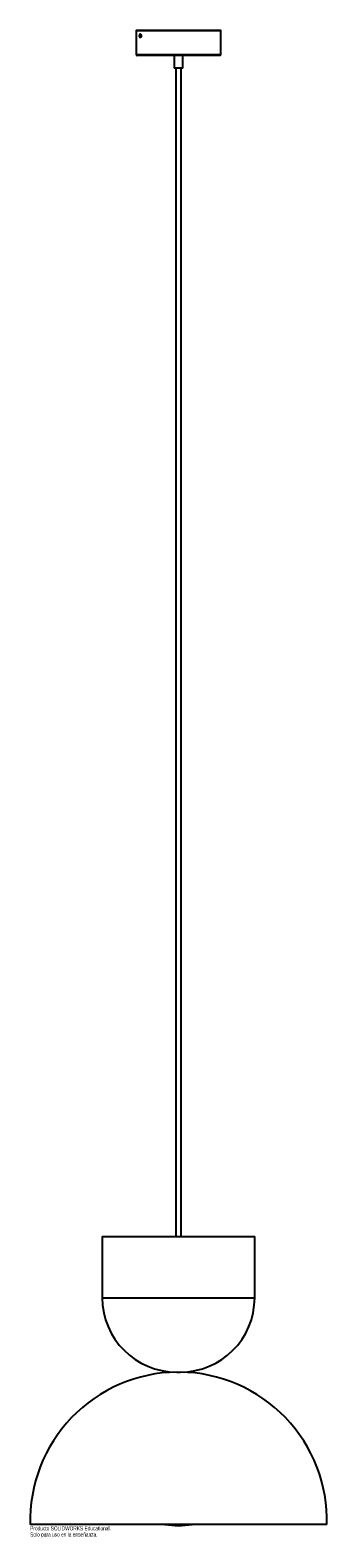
# Paper-space layout '_Derecha' of a CAD drawing. Header units: millimetres. Extents: x -525 to -175, y 806 to 2585.
import ezdxf

# ---------------------------------------------------------------- set-up
doc = ezdxf.new("R2010")
doc.units = ezdxf.units.MM
doc.styles.add('SLDTEXTSTYLE0', font='TXT', dxfattribs={"width": 0.7})

psp = doc.layouts.new('_Derecha')

# ---------------------------------------------------------------- linework, layer by layer
at = {"color": 7, "linetype": 'Continuous', "lineweight": 25}
for p, q in [((-400.1, 2584.3), (-400.1, 2556.3)), ((-399.6, 2585.1), (-300.6, 2585.1)), ((-395.6, 2580.4), (-395.8, 2580.2)), ((-300.1, 2556.3), (-300.1, 2584.3)), ((-395.8, 2576.7), (-395.6, 2576.6)), ((-301.1, 2555.3), (-399.1, 2555.3)), ((-355.1, 2555.3), (-355.1, 2540.2)), ((-345.1, 2540.2), (-345.1, 2555.3)), ((-345.1, 2540.3), (-355.1, 2540.3)), ((-345.1, 2540.2), (-355.1, 2540.2)), ((-353.1, 2540.2), (-353.1, 1161.3)), ((-347.1, 1161.3), (-347.1, 2540.2)), ((-440.1, 1161.3), (-440.1, 1089.1)), ((-440.1, 1161.3), (-260.1, 1161.3)), ((-260.1, 1089.1), (-260.1, 1161.3)), ((-352.3, 1001.3), (-348, 1001.3)), ((-175.1, 821.3), (-525.1, 821.3))]:
    psp.add_line(p, q, dxfattribs=at)
at = {"color": 8, "linetype": 'Continuous', "lineweight": 25}
for p, q in [((-300.1, 2584.3), (-400.1, 2584.3)), ((-400.1, 2556.3), (-300.1, 2556.3)), ((-440.1, 1089.1), (-260.1, 1089.1))]:
    psp.add_line(p, q, dxfattribs=at)
at = {"color": 8, "linetype": 'Continuous', "lineweight": 25, "flags": 128}
psp.add_lwpolyline([(-395.8, 2576.7), (-395.7, 2576.7), (-395.4, 2576.5), (-395, 2576.7), (-394.8, 2577.1), (-394.6, 2577.7), (-394.5, 2578.5), (-394.6, 2579.2), (-394.8, 2579.9), (-395, 2580.3), (-395.4, 2580.5), (-395.7, 2580.3), (-395.8, 2580.2)], dxfattribs=at)
at = {"color": 7, "linetype": 'Continuous', "lineweight": 25, "flags": 128}
for points in [[(-395.6, 2580.4), (-395.6, 2580.5), (-395.2, 2580.6), (-394.8, 2580.5), (-394.5, 2580), (-394.3, 2579.3), (-394.3, 2578.5)], [(-395.1, 2578.5), (-395.1, 2578), (-395.3, 2577.6), (-395.4, 2577.3), (-395.6, 2577.2), (-395.9, 2577.3), (-396, 2577.6), (-396.2, 2578), (-396.2, 2578.5), (-396.2, 2579), (-396, 2579.4), (-395.9, 2579.6), (-395.6, 2579.7), (-395.4, 2579.6), (-395.3, 2579.4), (-395.1, 2579), (-395.1, 2578.5)], [(-394.3, 2578.5), (-394.3, 2577.7), (-394.5, 2577), (-394.8, 2576.5), (-395.2, 2576.3), (-395.6, 2576.5), (-395.6, 2576.6)]]:
    psp.add_lwpolyline(points, dxfattribs=at)
at = {"color": 7, "linetype": 'Continuous', "lineweight": 25}
for centre, radius, start, end in [((-399.1, 2584.3), 1, 120, 180), ((-301.1, 2584.3), 1, 0, 60), ((-399.1, 2556.3), 1, 180, 270), ((-301.1, 2556.3), 1, 270, 0), ((-352.3, 1089.1), 87.8, 180, 270), ((-348, 1089.1), 87.8, 270, 0), ((-350.1, 826.2), 175.1, 90.5822, 181.6139), ((-350.1, 826.2), 175.1, 358.3861, 89.4178), ((-350.1, 949.2), 128.9, 262.8577, 277.1423)]:
    psp.add_arc(centre, radius, start, end, dxfattribs=at)
psp.add_open_spline([(-395.8, 2580.2), (-395.8, 2580.2), (-395.9, 2580.1), (-396.1, 2579.7), (-396.3, 2579), (-396.3, 2578.2), (-396.2, 2577.4), (-396, 2577), (-395.8, 2576.8), (-395.8, 2576.8)], degree=3, knots=[0, 0, 0, 0, 0.011439, 0.162164, 0.358888, 0.570011, 0.782262, 0.98725, 1, 1, 1, 1], dxfattribs=at)

# ---------------------------------------------------------------- texts
at = {"color": 7, "linetype": 'Continuous', "char_height": 4.834, "attachment_point": 1, "style": 'SLDTEXTSTYLE0'}
for s, insert in [('Producto SOLIDWORKS Educational.', (-525.2, 819.3)), ('Solo para uso en la enseñanza.', (-525.2, 812))]:
    psp.add_mtext(s, dxfattribs=dict(at, insert=insert))

doc.saveas('drawing.dxf')
